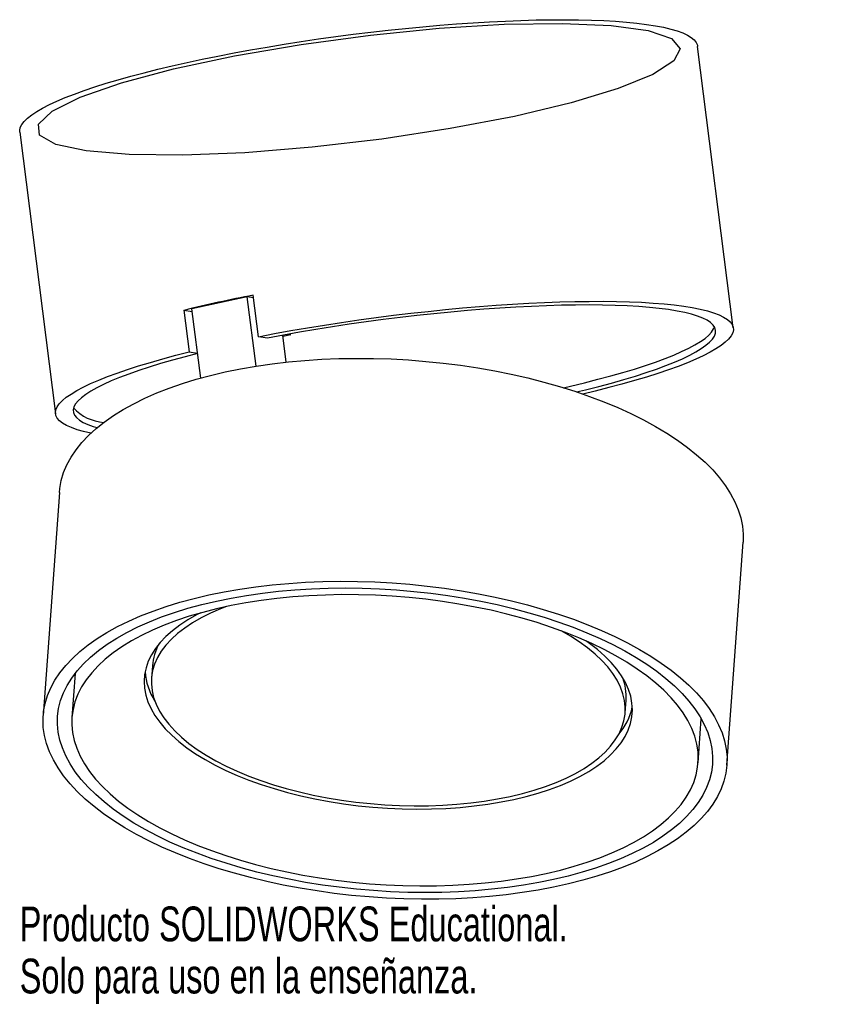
# Model space of a CAD drawing. Header units: millimetres. Extents: x -52 to 60, y -88 to 49.
import ezdxf

# ---------------------------------------------------------------- set-up
doc = ezdxf.new("R2010")
doc.units = ezdxf.units.MM
doc.styles.add('SLDTEXTSTYLE0', font='TXT', dxfattribs={"width": 0.7})

msp = doc.modelspace()

# ---------------------------------------------------------------- linework, layer by layer
at = {"color": 7, "linetype": 'Continuous', "lineweight": 25}
for p, q in [((47.12, 5.97), (42.16, 45.13)), ((-52.08, 33.19), (-47.12, -5.97)), ((-20.46, 10.31), (-28.15, 8.62)), ((-19.58, 10.17), (-20.46, 10.31)), ((-19.24, 0.66), (-20.46, 10.31)), ((-18.89, 4.76), (-19.63, 10.54)), ((-29.25, 8.43), (-28.51, 2.65)), ((-29.25, 8.43), (-28.1, 8.25)), ((-26.93, -0.99), (-28.15, 8.62)), ((-17.63, 4.56), (-18.89, 4.76)), ((-15.05, 1.22), (-15.53, 4.96)), ((-14.41, 5.02), (-15.51, 4.78)), ((-14.84, 5.09), (-14.41, 5.02)), ((-28.51, 2.65), (-27.37, 2.47)), ((-46.57, -16.9), (-48.82, -47.91)), ((46.22, -54.81), (48.47, -23.81)), ((-33.65, -41), (-33.78, -42.77)), ((-44.39, -42.07), (-44.83, -48.2)), ((32.07, -47.55), (32.2, -45.78)), ((42.23, -54.52), (42.67, -48.4))]:
    msp.add_line(p, q, dxfattribs=at)
at = {"color": 7, "linetype": 'Continuous', "flags": 128}
msp.add_lwpolyline([(38.53, 46.23), (39.74, 44.8), (38.87, 43.11), (35.94, 41.24), (31.11, 39.27), (24.58, 37.29), (16.68, 35.4), (7.76, 33.69), (-1.75, 32.23), (-11.41, 31.1), (-20.77, 30.34), (-29.39, 30), (-36.87, 30.08), (-42.86, 30.59), (-47.07, 31.5), (-49.32, 32.77), (-49.49, 34.33), (-47.58, 36.13), (-43.67, 38.06), (-37.96, 40.05), (-30.7, 41.99), (-22.24, 43.8), (-12.98, 45.4), (-3.33, 46.7), (6.23, 47.65), (15.28, 48.2), (23.38, 48.33), (30.15, 48.04), (35.28, 47.32), (38.53, 46.23)], dxfattribs=at)
at = {"color": 7, "linetype": 'Continuous', "lineweight": 25, "flags": 128}
for points in [[(-28.83, 42.89), (-26.71, 43.35), (-24.53, 43.79), (-22.29, 44.22), (-20.02, 44.64), (-17.7, 45.04), (-15.34, 45.43), (-12.96, 45.8), (-10.56, 46.16), (-8.14, 46.49), (-5.72, 46.81), (-3.29, 47.1), (-0.87, 47.38), (1.54, 47.63), (3.94, 47.86), (6.31, 48.07), (8.65, 48.25), (10.95, 48.41), (13.22, 48.54), (15.43, 48.65), (17.59, 48.74), (19.69, 48.8), (21.73, 48.83), (23.69, 48.84), (25.58, 48.82), (27.39, 48.78), (29.11, 48.71), (30.74, 48.62), (32.28, 48.5), (33.72, 48.35), (35.05, 48.19), (36.28, 47.99), (37.4, 47.78), (38.41, 47.54), (39.3, 47.28), (40.08, 47), (40.73, 46.69), (41.27, 46.37), (41.68, 46.03), (41.97, 45.67), (42.13, 45.29), (42.16, 45.13)], [(-52.08, 33.19), (-52.09, 33.42), (-52.01, 33.83), (-51.8, 34.26), (-51.46, 34.69), (-51, 35.14), (-50.42, 35.6), (-49.72, 36.07), (-48.9, 36.54), (-47.97, 37.03), (-46.92, 37.51), (-45.75, 38.01), (-44.48, 38.5), (-43.11, 39), (-41.63, 39.5), (-40.06, 40), (-38.4, 40.49), (-36.64, 40.99), (-34.8, 41.47), (-32.89, 41.95), (-30.89, 42.43), (-28.83, 42.89)], [(-18.89, 4.76), (-16.66, 5.19), (-14.38, 5.6), (-12.06, 6), (-9.71, 6.38), (-7.34, 6.74), (-4.94, 7.09), (-2.54, 7.42), (-0.12, 7.73), (2.29, 8.01), (4.7, 8.28), (7.1, 8.53), (9.47, 8.75), (11.83, 8.95), (14.15, 9.13), (16.43, 9.28), (18.67, 9.41), (20.86, 9.51), (23, 9.59), (25.08, 9.65), (27.09, 9.67), (29.03, 9.68), (30.89, 9.66), (32.67, 9.61), (34.37, 9.54), (35.98, 9.44), (37.49, 9.31), (38.9, 9.17), (40.22, 9), (41.42, 8.8), (42.52, 8.58), (43.51, 8.34), (44.38, 8.08), (45.13, 7.8), (45.77, 7.49), (46.29, 7.17), (46.68, 6.83), (46.95, 6.47), (47.1, 6.09), (47.13, 5.7), (47.03, 5.29), (46.81, 4.87), (46.46, 4.43), (46, 3.98), (45.41, 3.53), (44.71, 3.06), (43.88, 2.59), (42.94, 2.11), (41.89, 1.62), (40.73, 1.13), (39.46, 0.63), (38.09, 0.14), (36.62, -0.36), (35.05, -0.85), (33.39, -1.35), (31.64, -1.83), (29.81, -2.32), (27.9, -2.8), (26.19, -3.21)], [(25.33, -2.92), (26.56, -2.62), (28.42, -2.15), (30.2, -1.68), (31.9, -1.2), (33.51, -0.72), (35.02, -0.23), (36.44, 0.25), (37.75, 0.74), (38.96, 1.22), (40.06, 1.7), (41.05, 2.17), (41.92, 2.64), (42.67, 3.1), (43.31, 3.56), (43.82, 4), (44.22, 4.43), (44.48, 4.85), (44.63, 5.25), (44.64, 5.64), (44.54, 6.02), (44.31, 6.37), (43.95, 6.71), (43.47, 7.04), (42.87, 7.34), (42.15, 7.62), (41.31, 7.88), (40.36, 8.11), (39.29, 8.33), (38.12, 8.52), (36.83, 8.69), (35.45, 8.83), (33.96, 8.95), (32.38, 9.04), (30.71, 9.11), (28.95, 9.15), (27.11, 9.17), (25.2, 9.16), (23.21, 9.13), (21.16, 9.07), (19.05, 8.98), (16.89, 8.87), (14.68, 8.74), (12.43, 8.58), (10.14, 8.39), (7.83, 8.18), (5.49, 7.95), (3.14, 7.7), (0.78, 7.43), (-1.58, 7.13), (-3.94, 6.82), (-6.29, 6.48), (-8.62, 6.13), (-10.92, 5.76), (-13.2, 5.38), (-15.43, 4.98), (-17.63, 4.56)], [(23.5, -2.33), (24.5, -2.1), (26.43, -1.64), (28.29, -1.17), (30.08, -0.7), (31.77, -0.22), (33.38, 0.26), (34.9, 0.75), (36.31, 1.23), (37.63, 1.72), (38.84, 2.2), (39.93, 2.68), (40.92, 3.15), (41.79, 3.62), (42.55, 4.08), (43.19, 4.53), (43.7, 4.98), (44.09, 5.41), (44.36, 5.83), (44.48, 6.13)], [(-42.18, -8.65), (-42.19, -8.65), (-43.21, -8.42), (-44.11, -8.17), (-44.91, -7.89), (-45.58, -7.59), (-46.14, -7.27), (-46.57, -6.94), (-46.88, -6.58), (-47.07, -6.21), (-47.13, -5.82), (-47.07, -5.42), (-46.89, -5), (-46.59, -4.57), (-46.16, -4.13), (-45.61, -3.67), (-44.94, -3.21), (-44.15, -2.74), (-43.25, -2.26), (-42.24, -1.77), (-41.11, -1.28), (-39.87, -0.79), (-38.53, -0.29), (-37.09, 0.2), (-35.56, 0.7), (-33.92, 1.19), (-32.2, 1.68), (-30.4, 2.17), (-28.51, 2.65)], [(-27.36, 2.42), (-29.08, 1.98), (-30.83, 1.5), (-32.5, 1.02), (-34.07, 0.54), (-35.55, 0.05), (-36.93, -0.43), (-38.21, -0.92), (-39.38, -1.4), (-40.43, -1.87), (-41.38, -2.35), (-42.21, -2.81), (-42.92, -3.27), (-43.51, -3.72), (-43.98, -4.16), (-44.33, -4.58), (-44.55, -5), (-44.65, -5.4), (-44.62, -5.78), (-44.47, -6.15), (-44.19, -6.5), (-43.79, -6.83), (-43.27, -7.15), (-42.62, -7.44), (-41.86, -7.71), (-41.31, -7.88)], [(-23.52, -0.15), (-21.41, 0.29), (-19.24, 0.66), (-17.01, 0.99), (-14.74, 1.25), (-12.43, 1.46), (-10.08, 1.62), (-7.71, 1.71), (-5.31, 1.75), (-2.9, 1.73), (-0.47, 1.66), (1.96, 1.52), (4.38, 1.33), (6.8, 1.08), (9.2, 0.78), (11.58, 0.42), (13.94, 0.01), (16.25, -0.46), (18.53, -0.98), (20.76, -1.55), (22.95, -2.16), (25.07, -2.83), (27.13, -3.54), (29.12, -4.29), (31.04, -5.09), (32.88, -5.93), (34.64, -6.8), (36.31, -7.71), (37.88, -8.65), (39.37, -9.63), (40.75, -10.63), (42.02, -11.65), (43.19, -12.7), (44.25, -13.77), (45.2, -14.86), (46.03, -15.96), (46.74, -17.07), (47.33, -18.19), (47.81, -19.32), (48.16, -20.45), (48.38, -21.57), (48.49, -22.7), (48.47, -23.81)], [(-46.57, -16.9), (-46.51, -16.33), (-46.31, -15.23), (-45.98, -14.14), (-45.53, -13.06), (-44.95, -12.01), (-44.26, -10.97), (-43.45, -9.96), (-42.52, -8.98), (-41.48, -8.03), (-40.33, -7.11), (-39.07, -6.22), (-37.71, -5.37), (-36.24, -4.56), (-34.68, -3.79), (-33.03, -3.06), (-31.29, -2.38), (-29.46, -1.75), (-27.55, -1.16), (-25.57, -0.63), (-23.52, -0.15)], [(-25.78, -31.15), (-23.66, -30.72), (-21.49, -30.34), (-19.27, -30.02), (-16.99, -29.75), (-14.68, -29.54), (-12.34, -29.39), (-9.96, -29.29), (-7.56, -29.25), (-5.15, -29.27), (-2.72, -29.35), (-0.29, -29.48), (2.13, -29.67), (4.55, -29.92), (6.95, -30.23), (9.33, -30.59), (11.68, -31), (14, -31.46), (16.28, -31.98), (18.51, -32.55), (20.69, -33.17), (22.82, -33.83), (24.88, -34.54), (26.87, -35.3), (28.79, -36.1), (30.63, -36.93), (32.39, -37.81), (34.06, -38.72), (35.63, -39.66), (37.11, -40.63), (38.49, -41.63), (39.77, -42.66), (40.94, -43.71), (42, -44.78), (42.95, -45.86), (43.78, -46.96), (44.49, -48.08), (45.08, -49.2), (45.56, -50.32), (45.91, -51.45), (46.13, -52.58), (46.24, -53.7), (46.22, -54.82), (46.07, -55.93), (45.8, -57.03), (45.41, -58.12), (44.9, -59.18), (44.27, -60.23), (43.51, -61.25), (42.64, -62.25), (41.66, -63.22), (40.56, -64.15), (39.36, -65.06), (38.05, -65.92), (36.63, -66.75), (35.12, -67.54), (33.51, -68.29), (31.81, -69), (30.03, -69.65), (28.16, -70.26), (26.22, -70.82), (24.2, -71.33), (22.12, -71.79), (19.98, -72.2), (17.78, -72.55), (15.53, -72.84), (13.24, -73.08), (10.91, -73.26), (8.54, -73.39), (6.16, -73.45), (3.75, -73.46), (1.33, -73.41), (-1.1, -73.31), (-3.53, -73.15), (-5.95, -72.93), (-8.36, -72.65), (-10.75, -72.32), (-13.12, -71.93), (-15.45, -71.49), (-17.75, -71), (-20.01, -70.46), (-22.22, -69.86), (-24.37, -69.22), (-26.46, -68.53), (-28.49, -67.8), (-30.45, -67.03), (-32.33, -66.21), (-34.13, -65.35), (-35.84, -64.46), (-37.46, -63.54), (-38.99, -62.58), (-40.42, -61.59), (-41.75, -60.58), (-42.98, -59.54), (-44.09, -58.48), (-45.09, -57.4), (-45.98, -56.31), (-46.75, -55.2), (-47.41, -54.08), (-47.94, -52.96), (-48.35, -51.83), (-48.64, -50.7), (-48.81, -49.58), (-48.85, -48.45), (-48.77, -47.34), (-48.56, -46.23), (-48.23, -45.14), (-47.78, -44.07), (-47.2, -43.01), (-46.51, -41.98), (-45.7, -40.97), (-44.77, -39.98), (-43.73, -39.03), (-42.58, -38.11), (-41.32, -37.22), (-39.96, -36.37), (-38.5, -35.56), (-36.93, -34.79), (-35.28, -34.07), (-33.54, -33.39), (-31.71, -32.75), (-29.81, -32.17), (-27.83, -31.63), (-25.78, -31.15)], [(22.14, -70.72), (20.07, -71.14), (17.93, -71.51), (15.74, -71.82), (13.51, -72.08), (11.24, -72.28), (8.93, -72.43), (6.59, -72.51), (4.23, -72.54), (1.86, -72.51), (-0.53, -72.42), (-2.91, -72.27), (-5.29, -72.07), (-7.66, -71.81), (-10.01, -71.49), (-12.34, -71.12), (-14.64, -70.69), (-16.9, -70.21), (-19.12, -69.68), (-21.29, -69.1), (-23.4, -68.47), (-25.46, -67.8), (-27.44, -67.08), (-29.36, -66.31), (-31.2, -65.51), (-32.96, -64.66), (-34.63, -63.78), (-36.21, -62.87), (-37.69, -61.92), (-39.08, -60.94), (-40.36, -59.94), (-41.53, -58.92), (-42.59, -57.87), (-43.54, -56.81), (-44.38, -55.73), (-45.09, -54.64), (-45.69, -53.54), (-46.16, -52.43), (-46.52, -51.33), (-46.74, -50.22), (-46.85, -49.11), (-46.83, -48.01), (-46.68, -46.92), (-46.41, -45.85), (-46.01, -44.78), (-45.5, -43.74), (-44.86, -42.71), (-44.1, -41.71), (-43.23, -40.74), (-42.24, -39.8), (-41.13, -38.88), (-39.92, -38.01), (-38.61, -37.16), (-37.19, -36.36), (-35.67, -35.6), (-34.06, -34.88), (-32.36, -34.21), (-30.57, -33.58), (-28.7, -33), (-26.76, -32.47), (-24.75, -32), (-22.67, -31.58), (-20.54, -31.21), (-18.35, -30.89), (-16.12, -30.64), (-13.84, -30.44), (-11.53, -30.29), (-9.2, -30.21), (-6.84, -30.18), (-4.46, -30.21), (-2.08, -30.3), (0.3, -30.45), (2.68, -30.65), (5.05, -30.91), (7.41, -31.23), (9.73, -31.6), (12.03, -32.03), (14.29, -32.5), (16.51, -33.04), (18.68, -33.62), (20.8, -34.25), (22.85, -34.92), (24.84, -35.64), (26.75, -36.41), (28.59, -37.21), (30.35, -38.06), (32.02, -38.94), (33.6, -39.85), (35.09, -40.8), (36.47, -41.77), (37.75, -42.78), (38.92, -43.8), (39.99, -44.85), (40.94, -45.91), (41.77, -46.99), (42.49, -48.08), (43.08, -49.18), (43.56, -50.28), (43.91, -51.39), (44.14, -52.5), (44.24, -53.61), (44.22, -54.71), (44.07, -55.8), (43.8, -56.87), (43.41, -57.94), (42.89, -58.98), (42.25, -60), (41.49, -61), (40.62, -61.98), (39.63, -62.92), (38.53, -63.83), (37.32, -64.71), (36, -65.56), (34.58, -66.36), (33.06, -67.12), (31.45, -67.84), (29.75, -68.51), (27.96, -69.14), (26.1, -69.72), (24.15, -70.24), (22.14, -70.72)], [(21.11, -69.87), (23.09, -69.4), (24.99, -68.89), (26.81, -68.32), (28.56, -67.7), (30.22, -67.03), (31.79, -66.32), (33.26, -65.57), (34.63, -64.77), (35.9, -63.94), (37.06, -63.07), (38.11, -62.16), (39.05, -61.23), (39.87, -60.27), (40.58, -59.28), (41.16, -58.26), (41.62, -57.23), (41.95, -56.18), (42.16, -55.12), (42.25, -54.05), (42.21, -52.97), (42.04, -51.88), (41.75, -50.79), (41.34, -49.71), (40.8, -48.63), (40.14, -47.55), (39.36, -46.49), (38.47, -45.44), (37.46, -44.41), (36.34, -43.4), (35.11, -42.41), (33.77, -41.45), (32.33, -40.52), (30.8, -39.61), (29.17, -38.75), (27.46, -37.91), (25.66, -37.12), (23.79, -36.37), (21.84, -35.66), (19.83, -35), (17.75, -34.38), (15.62, -33.81), (13.44, -33.29), (11.22, -32.83), (8.97, -32.42), (6.68, -32.06), (4.37, -31.76), (2.04, -31.51), (-0.29, -31.33), (-2.63, -31.2), (-4.97, -31.12), (-7.29, -31.11), (-9.6, -31.16), (-11.88, -31.26), (-14.13, -31.42), (-16.35, -31.64), (-18.52, -31.91), (-20.64, -32.25), (-22.71, -32.63), (-24.72, -33.07), (-26.65, -33.57), (-28.52, -34.11), (-30.3, -34.71), (-32.01, -35.35), (-33.62, -36.04), (-35.14, -36.77), (-36.56, -37.54), (-37.89, -38.36), (-39.1, -39.21), (-40.21, -40.1), (-41.2, -41.02), (-42.08, -41.97), (-42.85, -42.94), (-43.49, -43.95), (-44.01, -44.97), (-44.41, -46.01), (-44.68, -47.06), (-44.83, -48.13), (-44.85, -49.21), (-44.75, -50.29), (-44.52, -51.38), (-44.17, -52.47), (-43.69, -53.55), (-43.09, -54.63), (-42.38, -55.7), (-41.54, -56.75), (-40.58, -57.79), (-39.52, -58.81), (-38.34, -59.81), (-37.06, -60.79), (-35.67, -61.74), (-34.19, -62.66), (-32.6, -63.54), (-30.93, -64.39), (-29.18, -65.21), (-27.34, -65.98), (-25.43, -66.71), (-23.45, -67.4), (-21.4, -68.04), (-19.3, -68.63), (-17.15, -69.17), (-14.95, -69.66), (-12.71, -70.1), (-10.43, -70.49), (-8.13, -70.82), (-5.81, -71.09), (-3.48, -71.31), (-1.14, -71.46), (1.19, -71.57), (3.52, -71.61), (5.84, -71.59), (8.14, -71.52), (10.4, -71.39), (12.64, -71.2), (14.83, -70.95), (16.98, -70.65), (19.08, -70.29), (21.11, -69.87)], [(-23.34, -32.76), (-24.19, -33.09), (-25.57, -33.7), (-26.87, -34.34), (-28.06, -35.03), (-29.15, -35.76), (-30.14, -36.52), (-31.01, -37.32), (-31.77, -38.14), (-32.41, -38.99), (-32.93, -39.87), (-33.33, -40.76), (-33.61, -41.67), (-33.76, -42.6), (-33.79, -43.53), (-33.69, -44.47), (-33.47, -45.42), (-33.13, -46.36), (-32.66, -47.3), (-32.07, -48.23), (-31.36, -49.14), (-30.54, -50.05), (-29.61, -50.93), (-28.56, -51.79), (-27.41, -52.63), (-26.16, -53.44), (-24.82, -54.22), (-23.38, -54.96), (-21.86, -55.67), (-20.25, -56.33), (-18.58, -56.96), (-16.83, -57.54), (-15.03, -58.07), (-13.17, -58.55), (-11.27, -58.98), (-9.33, -59.36), (-7.35, -59.69), (-5.35, -59.96), (-3.33, -60.17), (-1.31, -60.33), (0.72, -60.43), (2.75, -60.47), (4.75, -60.46), (6.74, -60.38), (8.7, -60.25), (10.62, -60.06), (12.5, -59.82), (14.33, -59.52), (16.1, -59.16)], [(-26.93, -33.64), (-27.51, -33.94), (-28.73, -34.63), (-29.84, -35.36), (-30.86, -36.12), (-31.76, -36.92), (-32.55, -37.75), (-33.22, -38.6), (-33.78, -39.48), (-34.22, -40.38), (-34.53, -41.3), (-34.72, -42.23), (-34.79, -43.17), (-34.74, -44.12), (-34.56, -45.07), (-34.26, -46.02), (-33.83, -46.97), (-33.29, -47.92), (-32.62, -48.85), (-31.85, -49.77), (-30.95, -50.67), (-29.95, -51.55), (-28.84, -52.41), (-27.63, -53.25), (-26.33, -54.05), (-24.93, -54.82), (-23.44, -55.56), (-21.87, -56.25), (-20.22, -56.91), (-18.5, -57.53), (-16.72, -58.09), (-14.88, -58.62), (-12.99, -59.09), (-11.05, -59.51), (-9.08, -59.88), (-7.07, -60.2), (-5.05, -60.46), (-3.01, -60.66), (-0.96, -60.81), (1.09, -60.9), (3.13, -60.94), (5.16, -60.91), (7.17, -60.83), (9.14, -60.7), (11.08, -60.5), (12.98, -60.25), (14.83, -59.94), (16.62, -59.58)], [(16.1, -59.16), (17.81, -58.75), (19.44, -58.29), (21, -57.78), (22.48, -57.22), (23.87, -56.62), (25.16, -55.97), (26.36, -55.28), (27.45, -54.56), (28.43, -53.8), (29.3, -53), (30.06, -52.18), (30.7, -51.32), (31.23, -50.45), (31.63, -49.55), (31.9, -48.64), (32.06, -47.72), (32.08, -46.78), (31.99, -45.84), (31.77, -44.9), (31.42, -43.96), (30.95, -43.02), (30.36, -42.09), (29.66, -41.17), (28.83, -40.27), (27.9, -39.39), (26.85, -38.52), (25.71, -37.69), (24.46, -36.88), (23.19, -36.14)], [(16.62, -59.58), (18.34, -59.17), (20, -58.71), (21.58, -58.2), (23.07, -57.63), (24.48, -57.03), (25.8, -56.38), (27.02, -55.69), (28.14, -54.96), (29.15, -54.2), (30.05, -53.4), (30.84, -52.57), (31.52, -51.72), (32.08, -50.84), (32.51, -49.94), (32.83, -49.02), (33.02, -48.09), (33.09, -47.15), (33.03, -46.2), (32.85, -45.25), (32.55, -44.29), (32.13, -43.34), (31.58, -42.4), (30.92, -41.47), (30.14, -40.55), (29.25, -39.65), (28.25, -38.76), (27.14, -37.9), (26.62, -37.53)]]:
    msp.add_lwpolyline(points, dxfattribs=at)
at = {"color": 7, "linetype": 'Continuous', "lineweight": 25}
for centre, radius, start, end in [((17.74, -182.41), 196.53, 100.9596, 103.8313), ((-39.94, -0.77), 6.4, 223.2083, 265.8943), ((-26.21, -41.58), 7.46, 150.9278, 175.4726), ((-25.92, -41.2), 8.76, 183.987, 212.4517), ((24.73, -45.29), 7.49, 356.2679, 20.7194), ((24.61, -44.91), 8.66, 319.0728, 347.876)]:
    msp.add_arc(centre, radius, start, end, dxfattribs=at)

# ---------------------------------------------------------------- texts
at = {"color": 7, "linetype": 'Continuous', "char_height": 4.8336, "attachment_point": 1, "style": 'SLDTEXTSTYLE0'}
for s, insert in [('Producto SOLIDWORKS Educational.', (-52.09, -74.48)), ('Solo para uso en la enseñanza.', (-52.09, -81.73))]:
    msp.add_mtext(s, dxfattribs=dict(at, insert=insert))

doc.saveas('drawing.dxf')
